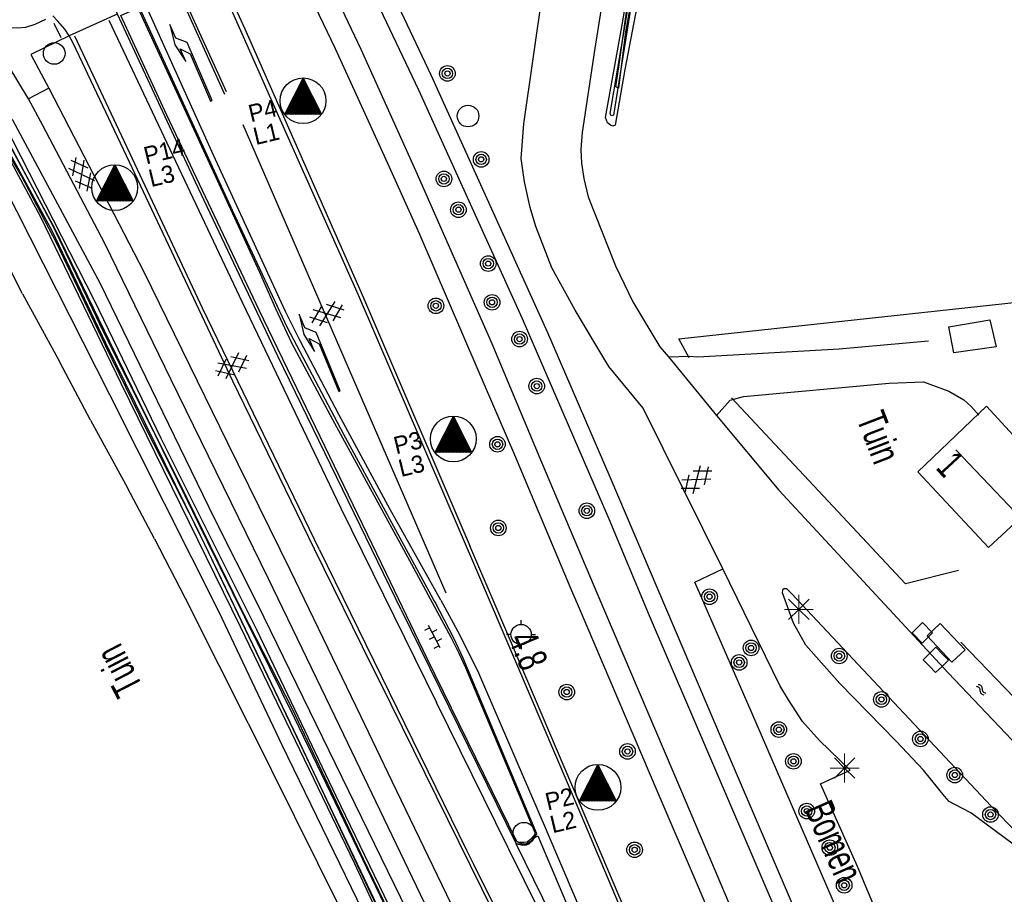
# Model space of a CAD drawing. Header units: metres. Extents: x 814 to 237605, y 2086 to 808797.
# Tile 25 of 57: x 120306 to 120391, y 402620 to 402696. Entities that reach past the tile are written whole.
import ezdxf

# ---------------------------------------------------------------- set-up
doc = ezdxf.new("R2010")
doc.units = ezdxf.units.M
doc.layers.get('0').update_dxf_attribs({"linetype": 'CONTINUOUS'})
for name, color, linetype in [('4411', 7, 'CONTINUOUS'), ('4413', 7, 'CONTINUOUS'), ('4502', 1, 'CONTINUOUS'), ('4504', 7, 'CONTINUOUS'), ('4601', 172, 'CONTINUOUS'), ('B-AF-CULT-GD', 74, 'Hekwerk'), ('B-AF-HAAG-GD', 74, 'CONTINUOUS'), ('B-AF-HEKW-GD', 47, 'Hekwerk'), ('B-AS-HECT-GD', 9, 'CONTINUOUS'), ('B-BB-BORD-GD', 8, 'CONTINUOUS'), ('B-BP-BOOM-GD', 74, 'CONTINUOUS'), ('B-GB-BOUW-GD', 242, 'CONTINUOUS'), ('B-GB-NOKL-GD', 242, 'CONTINUOUS'), ('B-MK-BLOKDW-GD', 121, 'CONTINUOUS'), ('B-MK-BLOKLG-GD', 121, 'CONTINUOUS'), ('B-MK-DRIEH-GD', 121, 'CONTINUOUS'), ('B-MK-PIJL-GD', 121, 'CONTINUOUS'), ('B-MK-STRP-GD', 121, 'CONTINUOUS'), ('B-MK-VLAK-GD', 121, 'CONTINUOUS'), ('B-OB-KAST-GD', 8, 'CONTINUOUS'), ('B-OV-PAAL-GD', 63, 'CONTINUOUS'), ('B-SP-ASMI-GD', 17, 'CONTINUOUS'), ('B-TE-OND-GD', 8, 'CONTINUOUS'), ('B-TR-SLOO-GD', 142, 'CONTINUOUS'), ('B-VH-BNDH-GD', 13, 'CONTINUOUS'), ('B-VH-FPAD-GD', 13, 'CONTINUOUS'), ('B-VH-HFDR-GD', 13, 'CONTINUOUS'), ('B-VH-MATE-GD', 13, 'CONTINUOUS'), ('B-VH-OVRG-GD', 13, 'CONTINUOUS'), ('B-VH-UITV-GD', 13, 'CONTINUOUS'), ('B-WT-KOLK-GD', 213, 'CONTINUOUS'), ('B-WT-WLIJN-GD', 134, 'CONTINUOUS'), ('L-AR-BLOCKS-GD', 8, 'CONTINUOUS'), ('L-AR-SYMB-GD', 8, 'CONTINUOUS'), ('OVL HOH afstanden', 1, 'CONTINUOUS'), ('OVL Lichtpunt', 1, 'CONTINUOUS'), ('OVL Lichtpuntinformatie', 1, 'CONTINUOUS')]:
    doc.layers.add(name, color=color, linetype=linetype)
doc.linetypes.add('DIAMETER_10', pattern='A,12.7,-5.08,["4x10mm2",Standard,S=1,R=0,X=-5,Y=-0.5],-2', length=19.78)
doc.linetypes.add('Hekwerk', pattern='A,4,-1,[1,dgnlstyle.shx,S=0.004,R=0,X=0,Y=0],-1', length=6)

# ---------------------------------------------------------------- blocks, each defined once
blk = doc.blocks.new('2202')
for p, q in [((0, 0.35), (0, 0.5)), ((-0.35, 0.001), (-0.5, 0)), ((0.35, -0.001), (0.5, 0)), ((0, -0.35), (0, -0.5))]:
    blk.add_line(p, q)
blk.add_circle((0, 0), 0.35)
blk = doc.blocks.new('OV6', base_point=(119086.285987, 398817.713883))
at = {"layer": '4413'}
for points in [[(119086.317237, 398817.713883, 0), (119086.317237, 398817.745133, 0)], [(119086.442237, 398817.713883, 0), (119086.442237, 398817.745133, 0)], [(119086.567237, 398817.713883, 0), (119086.567237, 398817.745133, 0)], [(119086.285987, 398817.713883, 0), (119086.598487, 398817.713883, 0)], [(119086.379737, 398817.713883, 0), (119086.379737, 398817.682633, 0)], [(119086.504737, 398817.713883, 0), (119086.504737, 398817.682633, 0)]]:
    blk.add_polyline3d(points, dxfattribs=at)
blk = doc.blocks.new('2401')
blk.add_circle((0.001, -0.001), 0.375)
blk = doc.blocks.new('2901')
for radius in [0.27, 0.18, 0.09]:
    blk.add_circle((0, 0), radius)
blk = doc.blocks.new('GV6', base_point=(119086.285987, 398817.713883))
at = {"layer": '4411'}
for points in [[(119086.285987, 398817.682633, 0), (119086.442237, 398817.807633, 0)], [(119086.348487, 398817.620133, 0), (119086.598487, 398817.807633, 0)], [(119086.348487, 398817.807633, 0), (119086.598487, 398817.620133, 0)], [(119086.504737, 398817.807633, 0), (119086.660987, 398817.682633, 0)], [(119086.285987, 398817.745133, 0), (119086.442237, 398817.620133, 0)], [(119086.504737, 398817.620133, 0), (119086.660987, 398817.745133, 0)]]:
    blk.add_polyline3d(points, dxfattribs=at)
blk = doc.blocks.new('1221')
at = {"flags": 128}
blk.add_lwpolyline([(0, 0), (0, -0.075), (5.45, -0.075), (6.2, 0.675), (7.5, 0.675), (5.7, 0.975), (4, 0.675), (5.2, 0.675), (4.45, 0.075), (0, 0.075)], close=True, dxfattribs=at)
blk = doc.blocks.new('2701')
at = {"lineweight": 0}
for q in [(-0.353, 0.351), (0.001, 0.497), (0.355, 0.351), (-0.499, -0.003), (-0.352, -0.356), (0.501, -0.003), (0.001, -0.503), (0.355, -0.356)]:
    blk.add_line((0.001, -0.003), q, dxfattribs=at)
blk = doc.blocks.new('3605')
at = {"flags": 128}
blk.add_lwpolyline([(-0.25, -0.25), (-0.25, 0.25), (0.25, 0.25), (0.25, -0.25)], close=True, dxfattribs=at)
blk = doc.blocks.new('3602')
at = {"flags": 128}
blk.add_lwpolyline([(-0.31, 0.001), (-0.31, 0.311), (0, 0.311), (0.31, 0.311), (0.31, 0.001), (0.31, -0.309), (0, -0.309), (-0.31, -0.309)], close=True, dxfattribs=at)
blk = doc.blocks.new('2810')
at = {"flags": 128}
blk.add_lwpolyline([(-0.625, -0.313), (-0.625, 0.313), (0.625, 0.313), (0.625, -0.313)], close=True, dxfattribs=at)
blk = doc.blocks.new('WATER', base_point=(119086.285987, 398817.713883))
at = {"layer": '4601'}
for points in [[(119085.785987, 398817.863883, 0), (119085.848487, 398817.926383, 0), (119085.973487, 398817.988883, 0), (119086.098487, 398817.988883, 0), (119086.223487, 398817.926383, 0), (119086.285987, 398817.863883, 0), (119086.348487, 398817.801383, 0), (119086.473487, 398817.738883, 0), (119086.598487, 398817.738883, 0), (119086.723487, 398817.801383, 0), (119086.785987, 398817.863883, 0)], [(119085.785987, 398817.563883, 0), (119085.848487, 398817.626383, 0), (119085.973487, 398817.688883, 0), (119086.098487, 398817.688883, 0), (119086.223487, 398817.626383, 0), (119086.285987, 398817.563883, 0), (119086.348487, 398817.501383, 0), (119086.473487, 398817.438883, 0), (119086.598487, 398817.438883, 0), (119086.723487, 398817.501383, 0), (119086.785987, 398817.563883, 0)]]:
    blk.add_polyline3d(points, dxfattribs=at)
blk = doc.blocks.new('OV_MASTD')
at = {"layer": 'OVL Lichtpunt'}
for p, q in [((-0.11, 1.744), (0.264, 1.442)), ((-0.071, 1.82), (0.171, 1.625)), ((-0.032, 1.897), (0.077, 1.808)), ((-0.538, 0.904), (1.291, -0.574)), ((-0.499, 0.98), (1.198, -0.39)), ((-0.46, 1.057), (1.104, -0.207)), ((-0.421, 1.133), (1.011, -0.024)), ((-0.383, 1.209), (0.918, 0.159)), ((-0.344, 1.286), (0.824, 0.342)), ((-0.305, 1.362), (0.731, 0.526)), ((-0.266, 1.438), (0.637, 0.709)), ((-0.227, 1.515), (0.544, 0.892)), ((-0.188, 1.591), (0.451, 1.075)), ((-0.149, 1.668), (0.357, 1.259)), ((-0.966, 0.064), (0.534, -1.148)), ((-0.927, 0.14), (0.667, -1.148)), ((-0.888, 0.216), (0.801, -1.148)), ((-0.85, 0.293), (0.934, -1.148)), ((-0.811, 0.369), (1.068, -1.148)), ((-0.772, 0.445), (1.201, -1.148)), ((-0.733, 0.522), (1.335, -1.148)), ((-0.694, 0.598), (1.468, -1.148)), ((-0.655, 0.675), (1.571, -1.123)), ((-0.616, 0.751), (1.478, -0.94)), ((-0.577, 0.827), (1.384, -0.757)), ((-1.394, -0.777), (-0.934, -1.148)), ((-1.356, -0.7), (-0.801, -1.148)), ((-1.317, -0.624), (-0.667, -1.148)), ((-1.278, -0.548), (-0.534, -1.148)), ((-1.239, -0.471), (-0.4, -1.148)), ((-1.2, -0.395), (-0.267, -1.148)), ((-1.161, -0.318), (-0.133, -1.148)), ((-1.122, -0.242), (0, -1.148)), ((-1.083, -0.166), (0.133, -1.148)), ((-1.044, -0.089), (0.267, -1.148)), ((-1.005, -0.013), (0.4, -1.148)), ((-1.55, -1.082), (-1.468, -1.148)), ((-1.511, -1.006), (-1.335, -1.148)), ((-1.472, -0.929), (-1.201, -1.148)), ((-1.433, -0.853), (-1.068, -1.148))]:
    blk.add_line(p, q, dxfattribs=at)
at = {"layer": 'OVL Lichtpunt', "linetype": 'DIAMETER_10'}
blk.add_lwpolyline([(-1.584, -1.148), (0, 1.96), (1.584, -1.148), (-1.584, -1.148)], dxfattribs=at)
at = {"layer": 'OVL Lichtpunt'}
blk.add_circle((0, 0), 1.981, dxfattribs=at)

msp = doc.modelspace()

# ---------------------------------------------------------------- linework, layer by layer
at = {"layer": 'B-AF-CULT-GD'}
for points in [[(120306.355283, 402672.212574), (120309.581249, 402666.287054)], [(120312.228175, 402661.270077), (120315.445912, 402655.425648)], [(120317.771005, 402651.013982), (120320.862096, 402645.043131)], [(120325.867865, 402635.036686), (120341.866715, 402602.845985)]]:
    msp.add_lwpolyline(points, dxfattribs=at)
at = {"layer": 'B-AF-HAAG-GD'}
for points in [[(120306.355283, 402672.212574), (120299.581877, 402685.513688)], [(120312.228175, 402661.270077), (120309.581249, 402666.287054)], [(120387.332077, 402648.251461), (120382.748852, 402647.117482), (120367.688994, 402663.212599)], [(120317.771005, 402651.013982), (120315.445912, 402655.425648)], [(120325.867865, 402635.036686), (120320.862096, 402645.043131)], [(120441.503758, 402617.528247), (120425.859774, 402602.81484), (120398.34031, 402630.855845), (120387.525419, 402642.065244)]]:
    msp.add_lwpolyline(points, dxfattribs=at)
at = {"layer": 'B-AF-HEKW-GD'}
for points in [[(120364.033366, 402666.677492), (120363.132218, 402668.316247), (120393.732498, 402671.647402), (120415.373082, 402674.394058)], [(120451.116497, 402441.888632), (120439.484278, 402469.788449), (120426.324318, 402502.450304), (120420.377264, 402516.280072), (120404.588739, 402550.42273), (120403.334434, 402557.045551), (120394.843007, 402577.079417), (120387.042994, 402595.193641), (120378.541137, 402614.93768), (120369.457016, 402635.953905), (120364.516581, 402647.254273), (120366.939682, 402648.403585)]]:
    msp.add_lwpolyline(points, dxfattribs=at)
at = {"layer": 'B-GB-BOUW-GD'}
for points in [[(120390.582393, 402667.624833), (120386.935706, 402667.100312), (120386.489789, 402669.366034), (120390.050794, 402669.9591)], [(120389.766554, 402662.479835), (120392.734865, 402659.258576), (120392.948697, 402659.409823), (120393.735851, 402660.14594), (120396.272401, 402657.464476), (120396.499271, 402657.735677), (120399.140874, 402654.835539), (120396.598736, 402652.303087), (120394.88473, 402654.200004), (120394.512946, 402654.495047), (120389.923389, 402650.267588), (120383.807207, 402656.80212)]]:
    msp.add_lwpolyline(points, close=True, dxfattribs=at)
at = {"layer": 'B-GB-NOKL-GD'}
msp.add_lwpolyline([(120387.11452, 402658.710213), (120392.227108, 402653.302582)], dxfattribs=at)
at = {"layer": 'B-MK-BLOKDW-GD'}
msp.add_lwpolyline([(120314.526784, 402696.416634), (120310.374821, 402694.559125)], dxfattribs=at)
at = {"layer": 'B-MK-BLOKLG-GD'}
msp.add_lwpolyline([(120325.401733, 402686.880859), (120342.969457, 402646.321015)], dxfattribs=at)
at = {"layer": 'B-MK-DRIEH-GD'}
msp.add_lwpolyline([(120309.049199, 402695.638644), (120309.6784, 402694.392534)], dxfattribs=at)
at = {"layer": 'B-MK-STRP-GD'}
for points in [[(120345.751504, 402648.056256), (120335.410098, 402672.096672), (120328.18527, 402688.337075), (120322.957198, 402700.139539)], [(120323.859104, 402689.482111), (120319.776018, 402698.500115)], [(120324.003476, 402689.687565), (120319.939824, 402698.677573)], [(120342.542911, 402645.696284), (120338.15899, 402653.556647), (120333.731482, 402661.779108), (120330.359349, 402668.132218), (120329.105044, 402670.675846), (120322.885672, 402684.205728), (120316.999713, 402697.273674)], [(120313.818688, 402695.903884), (120325.361873, 402671.49541), (120333.882729, 402653.670268), (120342.160324, 402636.834936)], [(120332.03573, 402650.060089), (120321.935351, 402670.97983), (120316.519151, 402682.484644), (120310.864533, 402694.52888)], [(120332.03573, 402650.060089), (120344.77138, 402624.04527), (120345.362811, 402622.852583), (120354.593481, 402604.237901), (120363.432388, 402586.088711), (120365.239243, 402582.378643), (120368.878106, 402574.762286), (120368.920696, 402574.670988), (120376.510853, 402558.400066), (120381.350932, 402547.424516), (120381.848822, 402546.295481), (120389.119099, 402529.346527), (120398.389856, 402507.635163), (120408.472354, 402483.768346), (120418.538461, 402459.975289), (120420.401833, 402455.594272), (120429.846207, 402433.389382), (120440.927083, 402407.174142), (120446.682657, 402393.628241)], [(120452.481614, 402396.579061), (120441.113348, 402423.409329), (120432.44944, 402443.875329), (120426.402273, 402458.13162), (120423.740456, 402464.406894), (120415.259833, 402484.475406), (120405.938412, 402506.412895), (120398.287038, 402524.460809), (120388.608361, 402547.091203), (120387.367395, 402550.009141), (120378.659601, 402570.484163), (120375.670754, 402577.537635), (120364.896143, 402602.964969), (120363.437334, 402606.417603), (120355.014811, 402626.351597), (120354.695006, 402627.100925), (120345.751504, 402648.056256)], [(120342.542911, 402645.696284), (120344.164903, 402642.735796), (120344.845141, 402641.321676), (120345.716114, 402639.602827), (120346.331159, 402638.19355), (120351.654878, 402625.809741), (120351.713086, 402625.674339)], [(120348.418067, 402624.138774), (120348.330049, 402624.317352), (120342.160324, 402636.834936)], [(120351.713086, 402625.674339), (120360.162417, 402605.8625), (120370.207662, 402582.027348), (120372.657786, 402576.258073), (120382.49516, 402553.094135), (120372.487912, 402574.806245), (120371.937017, 402575.951974), (120361.16601, 402598.35306), (120357.932514, 402604.893566), (120348.418067, 402624.138774)]]:
    msp.add_lwpolyline(points, dxfattribs=at)
at = {"layer": 'B-MK-VLAK-GD'}
msp.add_lwpolyline([(120350.942323, 402625.289516), (120363.162021, 402596.407341), (120362.931425, 402596.315699), (120349.059189, 402624.60071), (120349.414582, 402624.537008), (120349.64406, 402624.491187), (120349.951769, 402624.516891), (120350.156458, 402624.612729), (120350.209559, 402624.637591), (120350.344414, 402624.78772), (120350.493053, 402624.92332), (120350.687514, 402625.153171)], close=True, dxfattribs=at)
at = {"layer": 'B-SP-ASMI-GD'}
for points in [[(120314.96197, 402746.077682), (120317.18635, 402741.378503), (120324.525917, 402726.577552), (120331.610675, 402712.332415), (120335.246185, 402704.781624), (120341.687957, 402691.161962), (120351.788337, 402668.854179), (120357.180695, 402656.361045)], [(120357.102836, 402652.718829), (120349.613885, 402670.041429), (120340.62923, 402689.851405), (120328.696752, 402714.997115), (120326.707075, 402718.898984), (120320.54619, 402731.279986), (120314.830849, 402742.974417), (120313.652323, 402745.462583)], [(120357.180695, 402656.361045), (120366.886193, 402633.551838), (120378.987426, 402605.256768), (120386.015932, 402588.688912), (120419.536094, 402509.149121), (120429.621945, 402483.859615), (120437.851856, 402463.344441), (120451.926748, 402429.037125), (120464.639714, 402398.997923), (120466.060872, 402395.639898)], [(120465.172018, 402393.938185), (120463.302983, 402398.429538), (120461.168821, 402403.558002), (120451.426441, 402426.638038), (120441.086898, 402451.257365), (120431.232015, 402475.831615), (120420.714776, 402502.058031), (120417.350093, 402510.466384), (120394.413854, 402565.327616), (120382.457534, 402593.319075), (120370.951975, 402620.201887), (120360.600884, 402644.334691), (120357.102836, 402652.718829)]]:
    msp.add_lwpolyline(points, dxfattribs=at)
at = {"layer": 'B-TR-SLOO-GD'}
for points in [[(120388.470525, 402734.673353), (120369.187678, 402724.194484), (120366.021181, 402722.432794), (120364.892418, 402721.701147), (120364.428247, 402721.276091), (120364.218886, 402720.905053), (120364.051248, 402720.388727), (120362.536172, 402712.922128), (120358.456234, 402691.637682), (120357.635925, 402686.809706), (120357.428799, 402686.73222), (120357.21832, 402686.812686), (120356.979529, 402687.025027), (120356.780971, 402687.492551), (120358.282635, 402695.830496), (120361.682708, 402716.572167), (120362.586091, 402720.882701), (120363.179902, 402722.199591), (120363.897766, 402723.08621), (120364.460284, 402723.550381), (120372.634316, 402728.302362), (120384.075055, 402734.338077), (120387.327234, 402736.139255)], [(120377.788974, 402729.578153), (120365.639, 402723.087), (120364.85, 402722.639), (120363.990682, 402721.729912), (120363.164245, 402719.592732), (120362.659, 402717.176), (120359.355, 402699.432), (120357.48753, 402687.667969), (120357.284, 402687.621), (120357.184002, 402687.816863), (120359.148, 402699.448), (120362.326, 402717.2), (120362.898302, 402719.66905), (120363.765, 402721.934), (120364.593308, 402722.903059), (120365.292267, 402723.350364), (120377.540046, 402730.066701)], [(120369.046, 402724.893), (120367.277, 402723.881), (120366.18, 402723.148), (120364.897, 402722.231), (120364.197, 402721.616), (120363.653, 402720.446), (120362.676, 402717.277), (120361.124, 402709.212), (120359.732, 402701.442), (120358.513, 402694.901), (120357.915, 402690.027), (120357.674, 402690.12), (120357.962, 402692.078), (120358.72, 402697.429), (120360.175, 402705.295), (120361.451, 402712.412), (120362.358, 402717.15), (120362.843, 402719.152), (120363.593, 402721.263), (120364.052, 402722.034), (120366.672, 402723.821), (120369.951, 402725.668)], [(120323.351333, 402644.654321), (120313.90437, 402663.47486), (120302.406586, 402686.160524), (120302.517257, 402686.674291), (120302.860719, 402687.24253), (120303.535303, 402687.677641), (120304.137031, 402687.819204), (120304.707239, 402687.759726), (120305.232075, 402687.541119), (120305.49493, 402687.278371), (120313.046435, 402673.171045), (120322.936709, 402652.784767), (120326.638902, 402645.410927)], [(120326.638902, 402645.410927), (120339.643891, 402618.783669), (120345.284353, 402606.222736), (120345.66843, 402604.92559), (120346.325571, 402602.477701), (120346.267457, 402601.876812), (120345.981727, 402601.44058), (120345.523144, 402601.125048), (120344.994152, 402601.006584), (120344.014029, 402601.369055), (120343.501801, 402602.024333), (120338.309119, 402613.608869), (120328.811119, 402633.140566), (120323.351333, 402644.654321)]]:
    msp.add_lwpolyline(points, dxfattribs=at)
for points in [[(120304.355155, 402685.95928), (120308.90069, 402677.692126), (120313.534374, 402667.980287), (120322.094, 402650.546), (120329.453, 402635.176), (120340.258, 402612.449), (120344.26388, 402603.948907), (120344.97803, 402603.026199), (120344.88159, 402604.086186), (120340.83, 402612.775), (120329.874, 402635.519), (120322.377, 402650.728), (120313.916343, 402668.064123), (120309.170091, 402677.81856), (120304.670182, 402686.138258)], [(120304.991, 402685.589), (120308.975, 402678.111), (120313.29, 402669.015), (120319.863, 402655.952), (120325.285, 402644.859), (120329.697, 402636.239), (120335.813, 402623.299), (120340.666, 402613.292), (120343.073, 402608.391), (120343.974, 402605.972), (120343.473, 402605.71), (120340.069, 402612.707), (120330.14, 402633.792), (120325.018, 402644.499), (120321.394, 402652.029), (120317.036, 402660.538), (120313.525, 402667.753), (120309.314, 402676.564), (120306.238, 402682.477), (120304.408, 402685.562)]]:
    msp.add_lwpolyline(points, close=True, dxfattribs=at)
at = {"layer": 'B-VH-BNDH-GD'}
for points in [[(120337.811048, 402648.041727), (120326.83746, 402670.796918), (120318.831811, 402687.687384), (120314.850966, 402696.314039), (120316.321338, 402696.966337)], [(120316.321338, 402696.966337), (120326.844911, 402674.099388), (120328.228483, 402670.953752), (120329.618389, 402667.97501), (120333.166356, 402661.332818), (120340.002636, 402648.803176)], [(120340.002636, 402648.803176), (120343.422452, 402642.506691), (120344.107906, 402641.095178), (120344.670425, 402639.857637), (120350.671122, 402625.59648), (120350.668887, 402625.413569), (120350.343297, 402625.014963), (120350.016589, 402624.745252), (120349.727134, 402624.712096), (120349.372114, 402624.729978), (120349.209318, 402624.747114), (120349.106128, 402624.849932), (120341.376151, 402640.63883), (120337.811048, 402648.041727)]]:
    msp.add_lwpolyline(points, dxfattribs=at)
at = {"layer": 'B-VH-FPAD-GD'}
for points in [[(120328.841645, 402702.955114), (120329.288004, 402702.068413), (120333.405507, 402693.450258), (120337.932048, 402683.532901), (120340.690657, 402677.384245), (120345.649878, 402665.824533), (120348.909411, 402658.28626), (120353.850268, 402646.54362), (120354.417281, 402645.214623), (120361.328449, 402629.015824), (120364.738007, 402621.070966), (120370.427235, 402607.63428)], [(120351.279462, 402657.619821), (120346.986774, 402667.894295), (120340.416603, 402682.812317), (120335.646388, 402693.350918), (120331.187434, 402702.80525)], [(120300.680947, 402699.846649), (120301.463586, 402697.992951), (120302.05616, 402697.198527), (120302.583996, 402696.591123), (120303.280871, 402696.035704), (120303.922613, 402695.677176), (120304.474661, 402695.484348), (120305.26426, 402695.283714), (120305.91968, 402695.242253), (120306.62302, 402695.294791), (120307.43089, 402695.554128), (120308.374643, 402695.989057)], [(120310.374821, 402694.559125), (120307.080589, 402692.935376), (120308.6365, 402690.016357), (120316.849957, 402674.118014), (120324.094529, 402659.320416), (120329.498062, 402648.298027)], [(120327.621634, 402647.547754), (120319.220359, 402664.767163), (120313.462923, 402676.559569), (120308.113033, 402686.786609), (120306.859613, 402689.099186), (120305.121253, 402692.003133), (120304.28865, 402692.896085), (120303.491066, 402693.382235), (120302.356715, 402693.735393), (120301.700319, 402693.847897), (120300.998957, 402693.955277)], [(120463.266366, 402389.862704), (120460.144742, 402397.086637), (120452.969084, 402414.204882), (120443.653623, 402436.193036), (120442.640344, 402438.591377), (120438.094, 402449.104147), (120433.182915, 402460.998884), (120430.378924, 402467.790203), (120424.644957, 402482.434319), (120419.213111, 402496.663438), (120414.952497, 402507.372157), (120410.751114, 402517.505692), (120408.565109, 402522.746056), (120407.062704, 402526.347669), (120401.855494, 402538.636284), (120395.513285, 402553.50855), (120395.205478, 402554.230349), (120387.554104, 402572.304712), (120379.616255, 402591.069745), (120371.413539, 402610.217737), (120363.311777, 402629.303517), (120356.17276, 402646.104157), (120351.279462, 402657.619821)], [(120329.498062, 402648.298027), (120335.58532, 402635.672117), (120338.304649, 402630.031811), (120345.010171, 402616.135733), (120349.476422, 402606.654124), (120356.06348, 402591.813313), (120361.48564, 402579.275848), (120366.41922, 402567.822113), (120368.114049, 402563.887419), (120372.147064, 402554.354308), (120374.79722, 402548.089953), (120381.435315, 402532.499613), (120383.923809, 402526.707532), (120386.111766, 402521.615039), (120389.873842, 402512.858765), (120402.86691, 402482.586311), (120411.893288, 402461.044075), (120415.125858, 402453.363272), (120420.622388, 402440.303148), (120431.158255, 402415.231945), (120441.095839, 402392.077775)], [(120439.229841, 402391.209783), (120425.823266, 402422.636332), (120413.278184, 402452.581964), (120412.334735, 402454.834016), (120400.114293, 402483.544456), (120387.59322, 402512.988033), (120383.981726, 402521.508036), (120382.092456, 402525.965081), (120373.573835, 402546.060787), (120370.398907, 402553.603314), (120362.468199, 402572.101644), (120353.042928, 402593.82177), (120351.344367, 402597.736029), (120349.500938, 402601.7668), (120346.390599, 402608.567746), (120333.801439, 402634.768191), (120331.799547, 402638.93451), (120327.621634, 402647.547754)]]:
    msp.add_lwpolyline(points, dxfattribs=at)
at = {"layer": 'B-VH-HFDR-GD'}
for points in [[(120322.525813, 402702.407366), (120323.132659, 402700.516539), (120325.574214, 402695.14914), (120335.864211, 402671.868311), (120345.058227, 402650.397973)], [(120339.123467, 402644.854741), (120328.437845, 402666.810112), (120321.323285, 402681.893813), (120314.564793, 402696.420808), (120313.662971, 402698.359223)], [(120331.606204, 402650.101813), (120324.539328, 402664.656149), (120315.615768, 402683.62421), (120310.738813, 402693.924439), (120310.374821, 402694.559125), (120310.009312, 402695.111571), (120309.39433, 402695.816698), (120308.983041, 402696.265782)], [(120452.781167, 402396.712758), (120439.805026, 402427.025096), (120434.616814, 402439.315946), (120427.075336, 402457.182066), (120426.634203, 402458.229694), (120415.878231, 402483.773561), (120405.478338, 402508.324342), (120399.576777, 402522.293039), (120394.898886, 402533.365371), (120387.736183, 402550.167569), (120379.696722, 402569.026457), (120377.73736, 402573.617184), (120376.003725, 402577.679043), (120369.904796, 402591.968657), (120354.939538, 402627.204781), (120354.537229, 402628.15203), (120347.422669, 402644.880073), (120345.058227, 402650.397973)], [(120446.481491, 402393.412547), (120442.183561, 402403.425358), (120441.516424, 402404.979573), (120429.46362, 402433.455692), (120420.071979, 402455.45479), (120415.933207, 402465.149501), (120405.489514, 402490.035029), (120391.956567, 402521.910029), (120380.997614, 402547.272734), (120380.145992, 402549.243675), (120374.365831, 402562.192412), (120370.744357, 402570.036183), (120368.656305, 402574.558705), (120367.436419, 402577.200862), (120357.72794, 402597.219827), (120346.097956, 402620.731996), (120345.112204, 402622.728871), (120337.254117, 402638.64729), (120336.607952, 402639.957775), (120331.606204, 402650.101813)], [(120339.123467, 402644.854741), (120349.033857, 402624.664785), (120349.184732, 402624.616357), (120349.485735, 402624.555262), (120349.76923, 402624.542223), (120349.983061, 402624.581711), (120350.124173, 402624.683488), (120350.365276, 402624.857383), (120350.496406, 402624.989631), (120350.702415, 402625.233637), (120350.841368, 402625.464233), (120344.491983, 402640.687631)]]:
    msp.add_lwpolyline(points, dxfattribs=at)
at = {"layer": 'B-VH-MATE-GD'}
msp.add_lwpolyline([(120308.6365, 402690.016357), (120306.859613, 402689.099186)], dxfattribs=at)
at = {"layer": 'B-VH-OVRG-GD'}
for points in [[(120367.350365, 402729.682954), (120364.864478, 402728.300126), (120362.831215, 402726.981001), (120361.725921, 402726.009818), (120361.16154, 402724.825548), (120360.97006, 402723.926263), (120359.905744, 402718.931394), (120355.852629, 402693.280162), (120354.769314, 402686.186837), (120354.651595, 402684.699329), (120354.704494, 402683.53443), (120354.923914, 402682.211207), (120355.302403, 402680.614175), (120357.662002, 402674.626516), (120359.149883, 402671.523349), (120361.494581, 402667.635264), (120362.258265, 402666.758331), (120366.389612, 402661.668466), (120371.778617, 402655.224459)], [(120366.939682, 402648.403585), (120360.045443, 402662.32747), (120357.079739, 402665.926473), (120355.785201, 402668.077828), (120354.172523, 402670.804741), (120352.14969, 402674.470054), (120350.753824, 402678.037765), (120350.268046, 402679.683225), (120349.774817, 402681.909831), (120349.505479, 402683.920743), (120349.740917, 402686.922582), (120351.368124, 402698.427023), (120353.927399, 402713.75026), (120353.914733, 402716.438057), (120353.507558, 402718.11183), (120352.9849, 402719.826954), (120352.650742, 402720.479252), (120352.347503, 402720.861467), (120351.832874, 402721.596047), (120350.724767, 402722.708466), (120349.972302, 402723.27608)], [(120362.258265, 402666.758331), (120364.064286, 402666.828739), (120364.780659, 402666.772487), (120377.018983, 402667.444529), (120384.736667, 402668.154942)], [(120366.389612, 402661.668466), (120367.570902, 402662.998768), (120368.746603, 402663.336651), (120381.345163, 402664.473983), (120384.294848, 402664.59729), (120386.497984, 402663.80194), (120387.79364, 402663.02708), (120388.439233, 402662.454875), (120389.089296, 402661.71615)], [(120371.778617, 402655.224459), (120386.435772, 402639.394583), (120403.031568, 402621.950166), (120414.595614, 402609.974103), (120420.056889, 402604.38207), (120422.63181, 402603.119196), (120434.441353, 402590.727391)], [(120390.116837, 402595.366165), (120383.34349, 402611.242999), (120378.608427, 402622.647302), (120375.410474, 402629.786044), (120377.977635, 402630.978926), (120375.301502, 402633.536846), (120373.834262, 402635.184901), (120372.629029, 402637.078213), (120371.891337, 402638.315411), (120366.939682, 402648.403585)], [(120396.255265, 402620.062562), (120392.068783, 402624.575006), (120388.411666, 402627.292978), (120387.015427, 402627.99892), (120386.523316, 402628.279807), (120386.113534, 402628.722744), (120384.301553, 402630.989211), (120381.933386, 402633.498566), (120377.072627, 402638.474436), (120374.120335, 402641.786592), (120373.063842, 402643.708097), (120372.115011, 402646.324741), (120372.13997, 402646.566885), (120372.19883, 402646.69876), (120372.460718, 402646.705093), (120372.887264, 402646.284508), (120390.170003, 402627.874495), (120397.76289, 402619.982468)]]:
    msp.add_lwpolyline(points, dxfattribs=at)
at = {"layer": 'B-VH-UITV-GD'}
for points in [[(120342.044095, 402645.525293), (120341.921337, 402645.751025), (120334.14797, 402660.044985), (120329.273055, 402669.28296), (120324.508409, 402679.441081), (120316.34667, 402697.249459)], [(120344.491983, 402640.687631), (120343.683223, 402642.394559), (120342.044095, 402645.525293)]]:
    msp.add_lwpolyline(points, dxfattribs=at)
at = {"layer": 'B-WT-WLIJN-GD'}
msp.add_lwpolyline([(120344.604949, 402602.343375), (120335.090948, 402622.869257), (120325.218377, 402643.383215), (120314.873848, 402664.463433), (120307.937108, 402678.862037), (120304.031628, 402686.06907), (120303.98428, 402686.369632), (120304.020354, 402686.605194), (120304.128689, 402686.744228), (120304.232006, 402686.802262), (120304.39563, 402686.880339), (120304.601289, 402686.943538), (120304.779613, 402686.862684), (120312.52549, 402671.70974), (120318.325983, 402659.727852), (120326.592423, 402643.156344), (120333.453918, 402628.750882), (120341.773187, 402611.547962)], dxfattribs=at)

# ---------------------------------------------------------------- block references
at = {"layer": 'B-AS-HECT-GD', "xscale": 2.5, "yscale": 2.5, "zscale": 2.5}
msp.add_blockref('2202', (120349.490339, 402642.71805), dxfattribs=at)
at = {"layer": 'B-BB-BORD-GD', "xscale": 2.5, "yscale": 2.5, "zscale": 2.5}
for p in [(120309.093157, 402693.028705), (120344.897295, 402687.607663), (120349.726389, 402625.524582)]:
    msp.add_blockref('2401', p, dxfattribs=at)
at = {"layer": 'B-BP-BOOM-GD', "xscale": 2.5, "yscale": 2.5, "zscale": 2.5}
for p in [(120343.114498, 402691.292296), (120346.033881, 402683.85406), (120342.81332, 402682.165481), (120344.066753, 402679.496079), (120346.648426, 402674.831426), (120342.120836, 402671.176152), (120346.976556, 402671.480566), (120349.359803, 402668.297033), (120350.84434, 402664.227169), (120347.446139, 402659.191148), (120355.180445, 402653.435646), (120347.519154, 402651.945831), (120365.795989, 402645.996328), (120369.387353, 402641.55931), (120368.358759, 402640.306007), (120377.016003, 402640.863838), (120353.43715, 402637.743162), (120380.667905, 402637.106137), (120371.788837, 402634.490676), (120384.045998, 402633.682968), (120358.695025, 402632.601144), (120373.052097, 402631.746329), (120387.013937, 402630.557077), (120374.208495, 402627.437125), (120390.105928, 402627.139123), (120359.313051, 402624.08513), (120376.205276, 402624.27266), (120377.444838, 402621.013203)]:
    msp.add_blockref('2901', p, dxfattribs=at)
at = {"layer": 'B-MK-PIJL-GD'}
for p, rotation in [((120322.689722, 402688.929023), 113.409083), ((120333.778793, 402663.792627), 112.484528)]:
    msp.add_blockref('1221', p, dxfattribs=dict(at, rotation=rotation))
at = {"layer": 'B-OB-KAST-GD', "xscale": 2.5, "yscale": 2.5, "zscale": 2.5, "rotation": 313.507753}
msp.add_blockref('2810', (120386.257, 402642.001), dxfattribs=at)
at = {"layer": 'B-OV-PAAL-GD', "xscale": 2.5, "yscale": 2.5, "zscale": 2.5}
for p in [(120373.514975, 402644.902052), (120377.476076, 402631.166162)]:
    msp.add_blockref('2701', p, dxfattribs=at)
at = {"layer": 'B-WT-KOLK-GD', "xscale": 2.5, "yscale": 2.5, "zscale": 2.5}
for name, p, rotation in [('3605', (120384.213778, 402642.870149), 224.527555), ('3602', (120385.372, 402640.522), 44.08745)]:
    msp.add_blockref(name, p, dxfattribs=dict(at, rotation=rotation))
at = {"layer": 'L-AR-BLOCKS-GD', "yscale": 0.8, "rotation": 312.271092}
msp.add_blockref('WATER', (120389.284129, 402637.955876), dxfattribs=at)
at = {"layer": 'L-AR-SYMB-GD'}
for name, p, xscale, yscale, zscale, rotation in [('GV6', (120310.750911, 402683.889078), 8, 8, 8, 297.639219), ('GV6', (120334.098051, 402671.027141), 8, 8, 8, 201.018345), ('GV6', (120325.833122, 402666.64918), 8, 8, 8, 206.493465), ('GV6', (120365.833054, 402657.055067), 8, 8, 8, 218.643129), ('OV6', (120342.495973, 402641.558977), 7.000000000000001, 16, 7.000000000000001, 117.439734)]:
    msp.add_blockref(name, p, dxfattribs=dict(at, xscale=xscale, yscale=yscale, zscale=zscale, rotation=rotation))
at = {"layer": 'OVL HOH afstanden', "linetype": 'DIAMETER_10'}
for p in [(120330.62439, 402688.927759), (120314.328853, 402681.411613), (120343.627516, 402659.652565), (120356.136296, 402629.487027)]:
    msp.add_blockref('OV_MASTD', p, dxfattribs=at)

# ---------------------------------------------------------------- texts
at = {"layer": '4502', "width": 0.68}
msp.add_text('1', height=2.5, rotation=312.68718, dxfattribs=at).set_placement((120385.287637, 402657.103496))
at = {"layer": '4504', "width": 0.68}
msp.add_text('4.8', height=2.5, rotation=292.448616, dxfattribs=at).set_placement((120348.356972, 402642.342033))
at = {"layer": 'B-TE-OND-GD', "width": 0.68}
for s, rotation, p in [('Tuin', 291.077527, (120378.485257, 402661.418499)), ('Tuin', 117.354138, (120316.814396, 402638.185532)), ('Bomen', 293.823701, (120373.990322, 402627.588393))]:
    msp.add_text(s, height=2.5, rotation=rotation, dxfattribs=at).set_placement(p)
at = {"layer": 'OVL Lichtpuntinformatie', "linetype": 'Continuous', "ltscale": 10}
for s, p in [('P4', (120326.105877, 402687.0561)), ('L1', (120326.527011, 402685.086897, -54.405098)), ('P14', (120317.051648, 402683.416214)), ('L3', (120317.472782, 402681.447011, -54.405098)), ('P3', (120338.672301, 402658.319774)), ('L3', (120339.093435, 402656.350571, -54.405098)), ('P2', (120351.791008, 402627.481149)), ('L2', (120352.212142, 402625.511946, -54.405098))]:
    msp.add_text(s, height=1.5, rotation=13.46537521, dxfattribs=at).set_placement(p)

doc.saveas('drawing.dxf')
